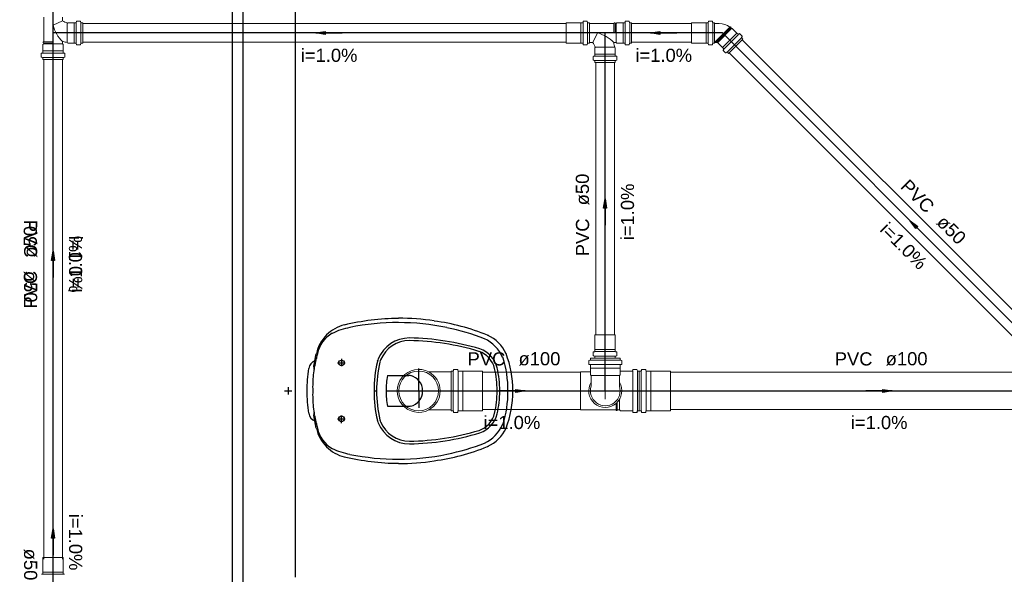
# Model space of a CAD drawing. Header units: millimetres. Extents: x 0 to 354, y 0 to 59.
# Tile 65 of 84: x 289 to 300, y 24 to 30. Entities that reach past the tile are written whole.
import ezdxf

# ---------------------------------------------------------------- set-up
doc = ezdxf.new("R2010")
doc.units = ezdxf.units.MM
for name, color, linetype, lineweight in [('CV-Sentido tubo', 32, 'Continuous', 20), ('CV-Seção tubo', 32, 'Continuous', 20), ('CV-Textos tubo', 1, 'Continuous', 20), ('CV-Tubos detalhe', 32, 'Continuous', 30), ('Simbolos', 3, 'Continuous', 20), ('SIMBOLOS INT', 1, 'Continuous', 30), ('Simbolos_int', 1, 'Continuous', 5), ('TQ-Sentido tubo', 32, 'Continuous', 20), ('TQ-Seção tubo', 32, 'Continuous', 20), ('TQ-Textos tubo', 1, 'Continuous', 20), ('TQ-Tubos detalhe', 32, 'Continuous', 30)]:
    doc.layers.add(name, color=color, linetype=linetype, lineweight=lineweight)
doc.styles.add('Arial', font='arial.ttf')
doc.styles.get("Standard").update_dxf_attribs({"font": 'arial.ttf'})
doc.dimstyles.get("Standard").update_dxf_attribs({"dimtxt": 0.18, "dimasz": 0.18, "dimexe": 0.18, "dimexo": 0.0625, "dimgap": 0.09, "dimtad": 0, "dimtih": 1, "dimtoh": 1, "dimdec": 4, "dimzin": 0, "dimdsep": 46, "dimtxsty": 'Standard', "dimcen": 0.09, "dimadec": 0, "dimazin": 0, "dimtfac": 1, "dimtdec": 4, "dimtofl": 0, "dimtmove": 0, "dimatfit": 3, "dimfxl": 1, "dimtolj": 1, "dimtzin": 0, "dimarcsym": 0})

msp = doc.modelspace()

# ---------------------------------------------------------------- linework, layer by layer
at = {"color": 1}
for p, q in [((292.1827, 24.1433), (292.1827, 30.5813)), ((291.5017, 30.4613), (291.5017, 23.4623)), ((291.6217, 23.5823), (291.6217, 30.4613))]:
    msp.add_line(p, q, dxfattribs=at)
at = {"layer": 'CV-Seção tubo'}
for p, q in [((295.0877, 30.0811), (289.8997, 30.0811)), ((296.4307, 30.0811), (295.7877, 30.0811)), ((300.6887, 26.1952), (296.9747, 29.909)), ((295.0877, 29.8811), (289.8997, 29.8811)), ((296.4307, 29.8811), (295.7877, 29.8811)), ((289.4817, 25.3383), (289.4817, 29.6973)), ((289.4817, 24.3564), (289.4817, 29.6973)), ((289.6817, 25.3383), (289.6817, 29.6973)), ((289.6817, 24.3564), (289.6817, 29.6973)), ((300.5477, 26.0537), (296.8337, 29.7675)), ((295.4037, 26.7423), (295.4037, 29.6633)), ((295.6037, 26.7423), (295.6037, 29.6633)), ((289.4817, 24.3383), (289.4817, 24.6083)), ((289.6817, 24.3383), (289.6817, 24.6083))]:
    msp.add_line(p, q, dxfattribs=at)
at = {"layer": 'CV-Tubos detalhe'}
for p, q in [((289.5817, 29.9811), (289.5817, 30.8618)), ((289.5817, 25.0213), (289.5817, 29.9813)), ((289.5817, 25.0211), (289.5817, 29.9811)), ((295.5037, 29.9811), (289.5817, 29.9811)), ((296.7617, 29.9811), (295.5037, 29.9811)), ((295.5037, 26.1423), (295.5037, 29.9811)), ((300.9917, 25.7511), (296.7617, 29.9811)), ((289.5817, 24.0213), (289.5817, 25.0213))]:
    msp.add_line(p, q, dxfattribs=at)
at = {"layer": 'Simbolos'}
for p, q in [((289.4807, 29.8863), (289.4807, 30.1493)), ((289.5817, 30.0633), (289.6827, 30.1123)), ((289.6827, 30.1123), (289.6827, 30.1493)), ((289.8707, 30.1083), (289.8357, 30.1083)), ((295.3077, 30.1081), (295.2727, 30.1081)), ((295.7597, 30.1083), (295.7247, 30.1083)), ((296.6507, 30.1081), (296.6157, 30.1081)), ((289.7407, 30.0903), (289.7367, 30.0863)), ((289.8077, 30.0903), (289.7407, 30.0903)), ((289.8087, 30.0903), (289.8077, 30.0903)), ((289.8267, 30.0903), (289.8087, 30.0903)), ((289.8317, 30.1053), (289.8307, 30.0943)), ((289.8747, 30.1053), (289.8777, 30.0933)), ((289.8997, 30.0903), (289.8817, 30.0903)), ((289.8997, 29.8723), (289.8997, 30.0903)), ((295.2437, 30.0901), (295.0877, 30.0901)), ((295.2447, 30.0901), (295.2437, 30.0901)), ((295.2637, 30.0901), (295.2447, 30.0901)), ((295.2687, 30.1051), (295.2677, 30.0941)), ((295.3117, 30.1051), (295.3147, 30.0931)), ((295.3357, 30.0901), (295.3187, 30.0901)), ((295.3357, 30.0901), (295.3357, 29.8721)), ((295.5987, 30.0823), (295.3357, 30.0823)), ((295.5987, 30.0823), (295.5997, 30.0883)), ((295.6107, 30.0883), (295.5997, 30.0883)), ((295.6117, 30.0823), (295.6107, 30.0883)), ((295.6217, 30.0823), (295.6117, 30.0823)), ((295.6287, 30.0903), (295.6217, 30.0823)), ((295.6967, 30.0903), (295.6287, 30.0903)), ((295.7157, 30.0903), (295.6967, 30.0903)), ((295.7207, 30.1053), (295.7197, 30.0943)), ((295.7637, 30.1053), (295.7667, 30.0933)), ((295.7877, 30.0903), (295.7707, 30.0903)), ((295.7877, 30.0903), (295.7877, 29.8723)), ((296.5867, 30.0901), (296.4307, 30.0901)), ((296.5877, 30.0901), (296.5867, 30.0901)), ((296.6067, 30.0901), (296.5877, 30.0901)), ((296.6117, 30.1051), (296.6107, 30.0941)), ((296.6547, 30.1051), (296.6577, 30.0931)), ((296.6787, 30.0901), (296.6617, 30.0901)), ((296.6787, 30.0901), (296.6787, 29.8721)), ((296.7287, 30.0831), (296.6787, 30.0824)), ((296.8427, 30.0435), (296.8477, 30.0471)), ((296.8547, 30.0393), (296.8477, 30.0471)), ((296.8517, 30.0343), (296.8547, 30.0393)), ((296.8587, 30.0273), (296.8517, 30.0343)), ((296.8687, 30.028), (296.8587, 30.0273)), ((296.9177, 29.9799), (296.8687, 30.028)), ((295.4217, 29.9813), (295.3727, 29.8803)), ((296.9817, 29.9155), (296.8277, 29.7614)), ((296.9307, 29.9664), (296.9177, 29.9799)), ((296.9447, 29.9735), (296.9367, 29.9664)), ((296.9747, 29.9481), (296.9497, 29.9728)), ((296.9757, 29.9431), (296.9687, 29.9325)), ((296.9817, 29.9155), (296.9697, 29.9276)), ((289.4727, 29.8563), (289.4807, 29.8633)), ((289.4727, 29.7883), (289.4727, 29.8563)), ((289.4807, 29.8863), (289.4747, 29.8853)), ((289.4747, 29.8743), (289.4747, 29.8853)), ((289.4807, 29.8733), (289.4747, 29.8743)), ((289.4807, 29.8633), (289.4807, 29.8733)), ((289.6827, 29.8633), (289.6827, 29.8853)), ((289.6907, 29.8563), (289.6827, 29.8633)), ((289.6907, 29.7883), (289.6907, 29.8563)), ((289.7407, 29.8723), (289.7347, 29.8783)), ((289.8077, 29.8723), (289.7407, 29.8723)), ((289.8087, 29.8723), (289.8077, 29.8723)), ((289.8267, 29.8723), (289.8087, 29.8723)), ((289.8317, 29.8573), (289.8307, 29.8683)), ((289.8707, 29.8543), (289.8357, 29.8543)), ((289.8747, 29.8573), (289.8777, 29.8693)), ((289.8997, 29.8723), (289.8817, 29.8723)), ((295.2437, 29.8721), (295.0877, 29.8721)), ((295.2447, 29.8721), (295.2437, 29.8721)), ((295.2637, 29.8721), (295.2447, 29.8721)), ((295.2687, 29.8571), (295.2677, 29.8681)), ((295.3077, 29.8541), (295.2727, 29.8541)), ((295.3117, 29.8571), (295.3147, 29.8691)), ((295.3357, 29.8721), (295.3187, 29.8721)), ((295.3727, 29.8803), (295.3357, 29.8803)), ((295.3947, 29.8223), (295.3987, 29.8263)), ((295.3947, 29.7553), (295.3947, 29.8223)), ((295.6217, 29.8803), (295.5997, 29.8803)), ((295.6127, 29.8223), (295.6067, 29.8283)), ((295.6127, 29.7553), (295.6127, 29.8223)), ((295.6287, 29.8723), (295.6217, 29.8803)), ((295.6967, 29.8723), (295.6287, 29.8723)), ((295.7157, 29.8723), (295.6967, 29.8723)), ((295.7207, 29.8573), (295.7197, 29.8683)), ((295.7597, 29.8543), (295.7247, 29.8543)), ((295.7637, 29.8573), (295.7667, 29.8693)), ((295.7877, 29.8723), (295.7707, 29.8723)), ((296.5867, 29.8721), (296.4307, 29.8721)), ((296.5877, 29.8721), (296.5867, 29.8721)), ((296.6067, 29.8721), (296.5877, 29.8721)), ((296.6117, 29.8571), (296.6107, 29.8681)), ((296.6507, 29.8541), (296.6157, 29.8541)), ((296.6547, 29.8571), (296.6577, 29.8691)), ((296.6787, 29.8721), (296.6617, 29.8721)), ((296.7117, 29.8802), (296.6787, 29.8802)), ((296.7147, 29.8738), (296.7157, 29.8759)), ((296.7627, 29.8257), (296.7147, 29.8738)), ((296.7767, 29.8123), (296.7627, 29.8257)), ((296.7697, 29.7982), (296.7767, 29.8066)), ((296.7947, 29.7685), (296.7697, 29.7932)), ((289.4547, 29.7253), (289.4547, 29.7603)), ((289.4577, 29.7643), (289.4687, 29.7653)), ((289.4577, 29.7213), (289.4697, 29.7183)), ((289.4727, 29.7693), (289.4727, 29.7883)), ((289.4727, 29.6973), (289.4727, 29.7143)), ((289.4727, 29.6973), (289.6907, 29.6973)), ((289.6907, 29.7693), (289.6907, 29.7883)), ((289.6907, 29.6973), (289.6907, 29.7143)), ((289.7057, 29.7213), (289.6937, 29.7183)), ((289.7057, 29.7643), (289.6947, 29.7653)), ((289.7087, 29.7253), (289.7087, 29.7603)), ((295.3767, 29.6923), (295.3767, 29.7273)), ((295.3797, 29.7313), (295.3907, 29.7323)), ((295.3797, 29.6883), (295.3917, 29.6853)), ((295.3947, 29.7543), (295.3947, 29.7553)), ((295.3947, 29.7363), (295.3947, 29.7543)), ((295.6127, 29.7543), (295.6127, 29.7553)), ((295.6127, 29.7363), (295.6127, 29.7543)), ((295.6277, 29.6883), (295.6157, 29.6853)), ((295.6277, 29.7313), (295.6167, 29.7323)), ((295.6307, 29.6923), (295.6307, 29.7273)), ((296.7997, 29.7678), (296.8107, 29.7741)), ((296.8277, 29.7614), (296.8157, 29.7734)), ((295.3947, 29.6633), (295.3947, 29.6813)), ((295.6127, 29.6633), (295.3947, 29.6633)), ((295.6127, 29.6633), (295.6127, 29.6813)), ((295.3947, 26.5863), (295.3947, 26.7423)), ((295.6127, 26.5863), (295.6127, 26.7423)), ((295.3767, 26.5223), (295.3767, 26.5573)), ((295.3797, 26.5613), (295.3907, 26.5623)), ((295.3797, 26.5183), (295.3917, 26.5153)), ((295.3947, 26.5853), (295.3947, 26.5863)), ((295.3947, 26.5663), (295.3947, 26.5853)), ((295.6127, 26.5853), (295.6127, 26.5863)), ((295.6127, 26.5663), (295.6127, 26.5853)), ((295.6277, 26.5183), (295.6157, 26.5153)), ((295.6277, 26.5613), (295.6167, 26.5623)), ((295.6307, 26.5223), (295.6307, 26.5573)), ((295.3287, 26.4653), (295.3287, 26.4303)), ((295.3437, 26.4723), (295.3317, 26.4693)), ((295.3427, 26.4253), (295.3317, 26.4263)), ((295.6647, 26.4943), (295.3467, 26.4943)), ((295.3467, 26.4943), (295.3467, 26.4763)), ((295.3467, 26.4213), (295.3467, 26.3873)), ((295.3947, 26.4943), (295.3947, 26.5113)), ((295.6127, 26.4943), (295.3947, 26.4943)), ((295.6127, 26.4943), (295.6127, 26.5113)), ((295.6647, 26.4943), (295.6647, 26.4763)), ((295.6647, 26.4213), (295.6647, 26.3873)), ((295.6677, 26.4723), (295.6797, 26.4693)), ((295.6687, 26.4253), (295.6797, 26.4263)), ((295.6827, 26.4653), (295.6827, 26.4303)), ((293.8537, 26.3453), (293.6127, 26.3453)), ((293.8537, 25.9293), (293.8537, 26.3553)), ((293.8537, 26.3553), (293.8717, 26.3553)), ((293.8787, 26.3703), (293.8757, 26.3583)), ((293.8827, 26.3733), (293.9197, 26.3733)), ((293.9237, 26.3693), (293.9247, 26.3593)), ((293.9287, 26.3553), (293.9777, 26.3553)), ((293.9777, 26.3553), (293.9787, 26.3543)), ((293.9787, 26.3543), (294.1877, 26.3543)), ((295.3477, 26.3453), (295.2387, 26.3453)), ((295.3467, 26.3873), (295.3477, 26.3863)), ((295.3477, 26.3863), (295.3477, 26.3153)), ((295.3477, 26.3153), (295.3547, 26.3083)), ((295.3547, 26.3083), (295.3547, 26.1923)), ((295.6637, 26.3153), (295.6567, 26.3083)), ((295.6567, 26.3083), (295.6567, 26.1923)), ((295.6647, 26.3873), (295.6637, 26.3863)), ((295.6637, 26.3863), (295.6637, 26.3153)), ((295.6687, 26.3553), (295.6637, 26.3513)), ((295.7957, 26.3553), (295.6687, 26.3553)), ((295.8007, 26.3693), (295.7997, 26.3593)), ((295.8427, 26.3733), (295.8047, 26.3733)), ((295.8457, 26.3703), (295.8497, 26.3583)), ((295.8707, 26.3553), (295.8527, 26.3553)), ((295.8707, 25.9293), (295.8707, 26.3553)), ((295.8707, 25.9293), (295.8707, 26.3553)), ((295.8707, 26.3553), (295.8887, 26.3553)), ((295.8957, 26.3703), (295.8927, 26.3583)), ((295.8997, 26.3733), (295.9367, 26.3733)), ((295.9407, 26.3693), (295.9417, 26.3593)), ((295.9457, 26.3553), (295.9947, 26.3553)), ((295.9947, 26.3553), (295.9957, 26.3543)), ((295.9957, 26.3543), (296.2047, 26.3543)), ((293.8537, 25.9393), (293.6127, 25.9393)), ((293.8537, 25.9293), (293.8717, 25.9293)), ((293.8787, 25.9143), (293.8757, 25.9263)), ((293.8827, 25.9113), (293.9197, 25.9113)), ((293.9237, 25.9153), (293.9247, 25.9253)), ((293.9287, 25.9293), (293.9777, 25.9293)), ((293.9777, 25.9293), (293.9787, 25.9303)), ((293.9787, 25.9303), (294.1877, 25.9303)), ((295.6207, 25.9393), (295.2387, 25.9393)), ((295.6207, 25.9393), (295.6217, 25.9333)), ((295.6327, 25.9333), (295.6217, 25.9333)), ((295.6337, 25.9393), (295.6327, 25.9333)), ((295.6587, 25.9393), (295.6337, 25.9393)), ((295.6687, 25.9293), (295.6587, 25.9393)), ((295.7957, 25.9293), (295.6687, 25.9293)), ((295.8007, 25.9153), (295.7997, 25.9253)), ((295.8427, 25.9113), (295.8047, 25.9113)), ((295.8457, 25.9143), (295.8497, 25.9263)), ((295.8707, 25.9293), (295.8527, 25.9293)), ((295.8707, 25.9293), (295.8887, 25.9293)), ((295.8957, 25.9143), (295.8927, 25.9263)), ((295.8997, 25.9113), (295.9367, 25.9113)), ((295.9407, 25.9153), (295.9417, 25.9253)), ((295.9457, 25.9293), (295.9947, 25.9293)), ((295.9947, 25.9293), (295.9957, 25.9303)), ((295.9957, 25.9303), (296.2047, 25.9303)), ((289.4727, 24.2004), (289.4727, 24.3564)), ((289.6907, 24.2004), (289.6907, 24.3564)), ((289.4727, 24.1994), (289.4727, 24.2004)), ((289.4727, 24.1804), (289.4727, 24.1994)), ((289.6907, 24.1994), (289.6907, 24.2004)), ((289.6907, 24.1804), (289.6907, 24.1994)), ((289.4577, 24.1754), (289.4687, 24.1764)), ((289.7057, 24.1754), (289.6947, 24.1764))]:
    msp.add_line(p, q, dxfattribs=at)
for centre, radius, start, end in [((289.8097, 30.3053), 0.2306, 236.701, 251.521), ((289.8357, 30.1043), 0.004, 90, 175.002), ((289.8707, 30.1043), 0.004, 14.9999, 90), ((295.2727, 30.1041), 0.004, 90, 175), ((295.3077, 30.1041), 0.004, 15, 90), ((295.7247, 30.1043), 0.004, 90, 175), ((295.7597, 30.1043), 0.004, 15.0015, 90), ((296.6157, 30.1041), 0.004, 90, 175), ((296.6507, 30.1041), 0.004, 15, 90), ((289.9367, 30.1533), 0.3663, 194.116, 226.369), ((289.8267, 30.0943), 0.004, 270, 355), ((289.8817, 30.0943), 0.004, 195, 270), ((295.2637, 30.0941), 0.004, 270, 355), ((295.3187, 30.0941), 0.004, 195, 270), ((295.7157, 30.0943), 0.004, 270, 355), ((295.7707, 30.0943), 0.004, 195, 270), ((296.6067, 30.0941), 0.004, 270, 355), ((296.6617, 30.0941), 0.004, 195, 270), ((296.7277, 29.8936), 0.1893, 52.6023, 89.5558), ((295.3317, 29.6263), 0.3663, 43.6306, 75.8838), ((296.9337, 29.9693), 0.004, 225, 309.999), ((296.9467, 29.97), 0.004, 44.9998, 129.999), ((296.9727, 29.9304), 0.004, 149.999, 225), ((296.9717, 29.9452), 0.004, 330.001, 45.001), ((289.6867, 29.8853), 0.004, 73.7224, 180), ((289.8097, 30.3053), 0.4334, 253.722, 260.08), ((289.8267, 29.8683), 0.004, 5.00014, 90), ((289.8357, 29.8583), 0.004, 184.998, 270), ((289.8707, 29.8583), 0.004, 270, 345.002), ((289.8817, 29.8683), 0.004, 90, 165), ((295.2637, 29.8681), 0.004, 5.00001, 90), ((295.2727, 29.8581), 0.004, 185, 270), ((295.3077, 29.8581), 0.004, 270, 345), ((295.3187, 29.8681), 0.004, 90, 165), ((295.1797, 29.7533), 0.2306, 18.4795, 33.2986), ((295.5997, 29.8763), 0.004, 90, 196.277), ((295.1797, 29.7533), 0.4334, 9.91984, 16.2777), ((295.7157, 29.8683), 0.004, 5.00014, 90), ((295.7247, 29.8583), 0.004, 184.998, 270), ((295.7597, 29.8583), 0.004, 270, 345.002), ((295.7707, 29.8683), 0.004, 90, 164.999), ((296.6067, 29.8681), 0.004, 5.00001, 90), ((296.6157, 29.8581), 0.004, 185, 270), ((296.6507, 29.8581), 0.004, 270, 345), ((296.6617, 29.8681), 0.004, 90, 165), ((296.7117, 29.8759), 0.004, 0.00001, 90), ((296.7727, 29.796), 0.004, 140.001, 225.001), ((296.7737, 29.8095), 0.004, 320.001, 45.001), ((289.4587, 29.7603), 0.004, 95.0002, 180), ((289.4587, 29.7253), 0.004, 180, 255), ((289.4687, 29.7693), 0.004, 275, 0), ((289.4687, 29.7143), 0.004, 0, 74.9999), ((289.6947, 29.7693), 0.004, 180, 265), ((289.6947, 29.7143), 0.004, 105, 180), ((289.7047, 29.7603), 0.004, 0, 84.9998), ((289.7047, 29.7253), 0.004, 285, 0), ((295.3807, 29.7273), 0.004, 95.0001, 180), ((295.3807, 29.6923), 0.004, 180, 255), ((295.3907, 29.7363), 0.004, 275, 0), ((295.3907, 29.6813), 0.004, 0, 75), ((295.6167, 29.7363), 0.004, 180, 265), ((295.6167, 29.6813), 0.004, 105, 180), ((295.6267, 29.7273), 0.004, 0, 84.9999), ((295.6267, 29.6923), 0.004, 285, 0), ((296.7977, 29.7713), 0.004, 224.999, 300.002), ((296.8127, 29.7706), 0.004, 44.9986, 120), ((295.3807, 26.5573), 0.004, 95, 180), ((295.3807, 26.5223), 0.004, 180, 255), ((295.3907, 26.5663), 0.004, 275, 0), ((295.3907, 26.5113), 0.004, 0, 75), ((295.6167, 26.5663), 0.004, 180, 265), ((295.6167, 26.5113), 0.004, 105, 180), ((295.6267, 26.5573), 0.004, 0, 85), ((295.6267, 26.5223), 0.004, 285, 0), ((295.3327, 26.4653), 0.004, 104.999, 180), ((295.3327, 26.4303), 0.004, 180, 265), ((295.3427, 26.4213), 0.004, 0.00001, 85.0004), ((295.3427, 26.4763), 0.004, 284.999, 0.00001), ((295.6687, 26.4763), 0.004, 180, 255.001), ((295.6687, 26.4213), 0.004, 94.9996, 180), ((295.6787, 26.4303), 0.004, 275, 0.00001), ((295.6787, 26.4653), 0.004, 0.00001, 75.0008), ((293.5037, 26.1423), 0.2306, 61.7849, 298.215), ((293.5037, 26.1423), 0.2306, 298.215, 61.7849), ((293.8717, 26.3593), 0.004, 270, 345), ((293.8827, 26.3693), 0.004, 90, 165), ((293.9197, 26.3693), 0.004, 5, 90), ((293.9287, 26.3593), 0.004, 185, 270), ((295.7957, 26.3593), 0.004, 270, 355.002), ((295.8047, 26.3693), 0.004, 90, 174.988), ((295.8427, 26.3693), 0.004, 15.0115, 90), ((295.8527, 26.3593), 0.004, 194.998, 270), ((295.8887, 26.3593), 0.004, 270, 345), ((295.8997, 26.3693), 0.004, 90, 165), ((295.9367, 26.3693), 0.004, 5, 90), ((295.9457, 26.3593), 0.004, 185, 270), ((295.5057, 26.1423), 0.1592, 161.53, 18.469), ((293.8717, 25.9253), 0.004, 15, 90), ((293.8827, 25.9153), 0.004, 195, 270), ((293.9197, 25.9153), 0.004, 270, 355), ((293.9287, 25.9253), 0.004, 90, 175), ((295.7957, 25.9253), 0.004, 4.99844, 90), ((295.8047, 25.9153), 0.004, 184.998, 270), ((295.8427, 25.9153), 0.004, 270, 345.002), ((295.8527, 25.9253), 0.004, 90, 165.002), ((295.8887, 25.9253), 0.004, 15, 90), ((295.8997, 25.9153), 0.004, 195, 270), ((295.9367, 25.9153), 0.004, 270, 355), ((295.9457, 25.9253), 0.004, 90, 175), ((289.4687, 24.1804), 0.004, 275, 360), ((289.6947, 24.1804), 0.004, 180, 265)]:
    msp.add_arc(centre, radius, start, end, dxfattribs=at)
at = {"layer": 'SIMBOLOS INT', "linetype": 'Continuous'}
for p, q in [((292.3787, 26.4063), (292.4057, 26.5413)), ((292.6337, 26.4423), (292.7147, 26.4423)), ((292.6757, 26.4873), (292.6757, 26.4063)), ((293.1677, 26.3073), (293.3987, 26.3073)), ((292.0637, 26.1423), (292.1417, 26.1423)), ((292.1027, 26.1813), (292.1027, 26.1033)), ((293.0237, 26.1423), (293.0537, 26.1423)), ((293.1527, 26.1423), (293.5457, 26.1423)), ((293.1677, 25.9773), (293.3987, 25.9773)), ((292.4057, 25.7433), (292.3787, 25.8783)), ((292.6337, 25.8423), (292.7147, 25.8423)), ((292.6757, 25.7973), (292.6757, 25.8783))]:
    msp.add_line(p, q, dxfattribs=at)
at = {"layer": 'SIMBOLOS INT'}
for q in [(293.5037, 26.3823), (293.5037, 25.9593), (293.6687, 26.1423)]:
    msp.add_line((293.5037, 26.1423), q, dxfattribs=at)
at = {"layer": 'SIMBOLOS INT', "linetype": 'Continuous'}
for centre in [(292.6757, 26.4423), (292.6757, 25.8423)]:
    msp.add_circle(centre, 0.03, dxfattribs=at)
for centre, radius, start, end in [((292.8017, 26.4603), 0.4016, 103.824, 135.405), ((293.3057, 24.3093), 2.6096, 90.4091, 103.307), ((293.2817, 24.2973), 2.5775, 78.2507, 101.529), ((293.2907, 24.3213), 2.6001, 81.5837, 90.0753), ((293.3747, 24.6333), 2.2774, 67.6247, 82.5527), ((292.7927, 26.4633), 0.3932, 134.828, 168.433), ((292.7417, 26.4723), 0.3323, 119.8, 167.768), ((292.8677, 26.1813), 0.6474, 99.049, 116.724), ((293.3057, 24.3513), 2.5188, 68.9257, 78.5097), ((294.1817, 26.5923), 0.16, 63.9467, 67.6247), ((294.0827, 26.3793), 0.3936, 24.2337, 65.9087), ((293.4047, 26.3463), 0.3634, 89.7847, 157.469), ((293.4047, 26.3463), 0.3354, 89.8127, 157.469), ((293.3627, 23.9613), 2.721, 73.1847, 89.0907), ((293.3627, 23.9613), 2.749, 73.1727, 89.0947), ((294.0557, 26.3553), 0.3784, 22.7037, 66.1387), ((292.7177, 26.4393), 0.3153, 161.117, 170.469), ((294.0677, 26.3223), 0.2577, 13.3147, 70.7967), ((294.0677, 26.3223), 0.2857, 13.3577, 70.9157), ((293.4467, 26.1573), 1.0661, 359.215, 21.1927), ((292.4357, 26.3613), 0.1142, 112.564, 169.271), ((292.5467, 26.3913), 0.16, 169.09, 174.852), ((293.6237, 26.1813), 1.2574, 165.675, 169.09), ((294.3197, 26.1543), 1.2951, 166.415, 180.533), ((294.3197, 26.1543), 1.2671, 166.415, 180.533), ((293.2427, 26.4153), 0.188, 157.469, 166.415), ((293.2427, 26.4153), 0.16, 157.469, 166.415), ((293.3537, 26.1543), 1.1081, 359.379, 18.3037), ((293.8577, 26.1333), 1.555, 170.795, 179.677), ((293.6237, 26.1813), 1.2574, 173.952, 181.823), ((291.6287, 26.4723), 0.7615, 348.032, 354.852), ((292.4327, 26.3943), 0.0559, 167.445, 205.235), ((294.1637, 26.1393), 1.0102, 170.448, 179.793), ((293.4227, 26.1573), 0.9224, 359.128, 14.1807), ((293.4227, 26.1573), 0.9504, 359.128, 14.1677), ((293.8577, 26.1513), 1.555, 180.322, 189.205), ((293.6237, 26.1033), 1.2574, 178.177, 186.047), ((294.3197, 26.1303), 1.2951, 179.466, 193.585), ((294.3197, 26.1303), 1.2671, 179.466, 193.585), ((294.1637, 26.1453), 1.0102, 180.206, 189.552), ((293.4227, 26.1273), 0.9224, 345.819, 0.87167), ((293.4227, 26.1273), 0.9504, 345.832, 0.87167), ((293.3537, 26.1303), 1.1081, 341.696, 0.62068), ((293.4467, 26.1273), 1.0661, 338.807, 0.78468), ((292.4357, 25.9233), 0.1142, 190.728, 247.436), ((291.6287, 25.8123), 0.7615, 5.14767, 11.9677), ((292.4327, 25.8903), 0.0559, 154.764, 192.555), ((294.0677, 25.9623), 0.2577, 289.203, 346.685), ((294.0677, 25.9623), 0.2857, 289.084, 346.642), ((292.5467, 25.8933), 0.16, 185.148, 190.909), ((293.6237, 26.1033), 1.2574, 190.909, 194.325), ((292.7177, 25.8453), 0.3153, 189.531, 198.882), ((293.2427, 25.8693), 0.188, 193.585, 202.531), ((293.4047, 25.9383), 0.3634, 202.531, 270.215), ((293.2427, 25.8693), 0.16, 193.585, 202.531), ((293.4047, 25.9383), 0.3354, 202.531, 270.187), ((294.0557, 25.9293), 0.3784, 293.861, 337.296), ((292.7927, 25.8213), 0.3932, 191.567, 225.171), ((292.7417, 25.8123), 0.3323, 192.232, 240.2), ((293.3627, 28.3233), 2.721, 270.909, 286.815), ((293.3627, 28.3233), 2.749, 270.905, 286.827), ((294.0827, 25.9053), 0.3936, 294.091, 335.766), ((293.3057, 27.9333), 2.5188, 281.49, 291.074), ((292.8017, 25.8243), 0.4016, 224.594, 256.176), ((292.8677, 26.1033), 0.6474, 243.276, 260.951), ((293.2817, 27.9873), 2.5775, 258.471, 281.749), ((293.3747, 27.6513), 2.2774, 277.447, 292.375), ((294.1817, 25.6923), 0.16, 292.375, 296.053), ((293.3057, 27.9753), 2.6096, 256.693, 269.591), ((293.2907, 27.9633), 2.6001, 269.924, 278.416)]:
    msp.add_arc(centre, radius, start, end, dxfattribs=at)
at = {"layer": 'SIMBOLOS INT'}
for centre, radius, start, end in [((293.3987, 26.2263), 0.08, 76.8837, 89.9997), ((293.3807, 26.1453), 0.165, 359.561, 76.8837), ((293.3807, 26.1393), 0.165, 283.116, 0.43867), ((293.3987, 26.0583), 0.08, 270, 283.116)]:
    msp.add_arc(centre, radius, start, end, dxfattribs=at)
at = {"layer": 'Simbolos_int'}
for p, q in [((289.7327, 29.8803), (289.7327, 30.0873)), ((289.8077, 29.8723), (289.8077, 30.0903)), ((289.8307, 29.8723), (289.8307, 30.0903)), ((289.8787, 29.8723), (289.8787, 30.0903)), ((295.0877, 30.0901), (295.0877, 29.8721)), ((295.2447, 30.0901), (295.2447, 29.8721)), ((295.2667, 30.0901), (295.2667, 29.8721)), ((295.3157, 30.0901), (295.3157, 29.8721)), ((295.3357, 30.0823), (295.3357, 29.8803)), ((295.5987, 30.0823), (295.5987, 29.9813)), ((295.6117, 30.0823), (295.6117, 29.9813)), ((295.6217, 30.0823), (295.6217, 29.8803)), ((295.6967, 30.0903), (295.6967, 29.8723)), ((295.7197, 30.0903), (295.7197, 29.8723)), ((295.7677, 30.0903), (295.7677, 29.8723)), ((296.4307, 30.0901), (296.4307, 29.8721)), ((296.5877, 30.0901), (296.5877, 29.8721)), ((296.6097, 30.0901), (296.6097, 29.8721)), ((296.6587, 30.0901), (296.6587, 29.8721)), ((296.6787, 29.8802), (296.6787, 30.0824)), ((296.8427, 30.0435), (296.6787, 29.8802)), ((296.8517, 30.0343), (296.6967, 29.8795)), ((296.8587, 30.0273), (296.7117, 29.8802)), ((295.5997, 29.9813), (295.5987, 29.9813)), ((295.5997, 29.9813), (295.6107, 29.9813)), ((295.6117, 29.9813), (295.6107, 29.9813)), ((296.9177, 29.9799), (296.7627, 29.8257)), ((296.9337, 29.9636), (296.7797, 29.8095)), ((296.9677, 29.9297), (296.8137, 29.7755)), ((289.4807, 29.8863), (289.5817, 29.8863)), ((289.4807, 29.8733), (289.5817, 29.8733)), ((289.4807, 29.8633), (289.6827, 29.8633)), ((289.5817, 29.8853), (289.5817, 29.8863)), ((289.5817, 29.8853), (289.5817, 29.8743)), ((289.5817, 29.8733), (289.5817, 29.8743)), ((295.6047, 29.8303), (295.3977, 29.8303)), ((289.4727, 29.7883), (289.6907, 29.7883)), ((289.4727, 29.7653), (289.6907, 29.7653)), ((289.4727, 29.7173), (289.6907, 29.7173)), ((295.6127, 29.7553), (295.3947, 29.7553)), ((295.6127, 29.7323), (295.3947, 29.7323)), ((295.6127, 29.6843), (295.3947, 29.6843)), ((295.6127, 26.7423), (295.3947, 26.7423)), ((295.6127, 26.5853), (295.3947, 26.5853)), ((295.6127, 26.5633), (295.3947, 26.5633)), ((295.6127, 26.5143), (295.3947, 26.5143)), ((295.6647, 26.4733), (295.3467, 26.4733)), ((295.6647, 26.4253), (295.3467, 26.4253)), ((293.8537, 26.3453), (293.8537, 25.9393)), ((293.8747, 25.9293), (293.8747, 26.3553)), ((293.9257, 25.9293), (293.9257, 26.3553)), ((293.9787, 25.9303), (293.9787, 26.3543)), ((294.1877, 25.9303), (294.1877, 26.3543)), ((295.2387, 25.9393), (295.2387, 26.3453)), ((295.3467, 26.3873), (295.6647, 26.3873)), ((295.3547, 26.3083), (295.6567, 26.3083)), ((295.7997, 25.9293), (295.7997, 26.3553)), ((295.8497, 25.9293), (295.8497, 26.3553)), ((295.8917, 25.9293), (295.8917, 26.3553)), ((295.9427, 25.9293), (295.9427, 26.3553)), ((295.9957, 25.9303), (295.9957, 26.3543)), ((296.2047, 25.9303), (296.2047, 26.3543)), ((295.5057, 26.1423), (295.5057, 26.2263)), ((295.5677, 26.1423), (295.4397, 26.1423)), ((295.5057, 26.1893), (295.5057, 26.0543)), ((295.6207, 25.9393), (295.6207, 26.0073)), ((295.6337, 25.9393), (295.6337, 26.0193)), ((295.6587, 25.9393), (295.6587, 26.0523)), ((289.4727, 24.3564), (289.6907, 24.3564)), ((289.4727, 24.1994), (289.6907, 24.1994)), ((289.4727, 24.1774), (289.6907, 24.1774))]:
    msp.add_line(p, q, dxfattribs=at)
msp.add_circle((293.5037, 26.1423), 0.213, dxfattribs=at)
msp.add_arc((295.5057, 26.1423), 0.1772, 148.446, 31.554, dxfattribs=at)
at = {"layer": 'TQ-Seção tubo'}
for p, q in [((294.1877, 26.3423), (295.2387, 26.3423)), ((296.2047, 26.3423), (300.8197, 26.3423)), ((294.1877, 25.9423), (295.2387, 25.9423)), ((296.2047, 25.9423), (300.8197, 25.9423))]:
    msp.add_line(p, q, dxfattribs=at)
at = {"layer": 'TQ-Tubos detalhe'}
for p, q in [((293.5037, 26.1423), (295.5037, 26.1423)), ((295.5037, 26.1423), (301.3827, 26.1423))]:
    msp.add_line(p, q, dxfattribs=at)

# ---------------------------------------------------------------- texts
at = {"layer": 'CV-Textos tubo', "char_height": 0.1412, "width": 1.01664, "attachment_point": 8, "line_spacing_factor": 0.798, "style": 'Arial'}
for insert in [(292.5427, 29.6689), (296.1327, 29.6689)]:
    msp.add_mtext('i=1.0%', dxfattribs=dict(at, insert=insert))
at = {"layer": 'CV-Textos tubo', "char_height": 0.1412, "line_spacing_factor": 0.798, "style": 'Arial'}
for s, insert, width, attachment_point, rotation in [('ø50', (295.3341, 28.1323), 0.50832, 7, 90.00021), ('i=1.0%', (295.8161, 28.0613), 1.01664, 8, 90.00021), ('PVC', (298.9476, 28.0362), 0.50832, 9, 314.99989), ('ø50', (299.0466, 27.9372), 0.50832, 7, 314.99989), ('ø50', (289.4111, 27.5713), 0.50832, 7, 90.00021), ('PVC', (289.4111, 27.5723), 0.50832, 3, 269.99979), ('PVC', (295.3341, 27.9913), 0.50832, 9, 90.00021), ('i=1.0%', (298.6556, 27.6452), 1.01664, 8, 314.99989), ('i=1.0%', (289.8941, 27.5013), 1.01664, 8, 90.00021), ('i=1.0%', (289.8941, 27.5013), 1.01664, 2, 269.99979), ('PVC', (289.4111, 27.4303), 0.50832, 9, 90.00021), ('ø50', (289.4111, 27.4303), 0.50832, 1, 269.99979), ('i=1.0%', (289.8941, 24.5213), 1.01664, 2, 269.99979), ('ø50', (289.4111, 24.4503), 0.50832, 1, 269.99979)]:
    msp.add_mtext(s, dxfattribs=dict(at, insert=insert, width=width, attachment_point=attachment_point, rotation=rotation))
at = {"layer": 'TQ-Textos tubo', "char_height": 0.1412, "line_spacing_factor": 0.798, "style": 'Arial'}
for s, insert, width, attachment_point in [('PVC', (294.4337, 26.4129), 0.50832, 9), ('ø100', (294.5747, 26.4129), 0.67776, 7), ('PVC', (298.3727, 26.4129), 0.50832, 9), ('ø100', (298.5137, 26.4129), 0.67776, 7), ('i=1.0%', (294.5037, 25.7309), 1.01664, 8), ('i=1.0%', (298.4437, 25.7309), 1.01664, 8)]:
    msp.add_mtext(s, dxfattribs=dict(at, insert=insert, width=width, attachment_point=attachment_point))

# ---------------------------------------------------------------- leaders
at = {"layer": 'CV-Sentido tubo'}
for points in [[(292.4017, 29.9811), (292.6837, 29.9811)], [(295.9917, 29.9811), (296.2737, 29.9811)], [(295.5037, 28.2029), (295.5037, 27.9205)], [(298.7767, 27.9659), (298.9767, 27.7663)], [(289.5817, 27.6425), (289.5817, 27.3601)], [(289.5817, 27.6423), (289.5817, 27.3599)], [(289.5817, 24.6625), (289.5817, 24.3801)]]:
    msp.add_leader(points, dimstyle='Standard', override={"dimasz": 0.1, "dimldrblk": 'CLOSED'}, dxfattribs=at)
at = {"layer": 'TQ-Sentido tubo'}
for points in [[(294.6447, 26.1423), (294.3627, 26.1423)], [(298.5847, 26.1423), (298.3017, 26.1423)]]:
    msp.add_leader(points, dimstyle='Standard', override={"dimasz": 0.1, "dimldrblk": 'CLOSED'}, dxfattribs=at)

doc.saveas('drawing.dxf')
